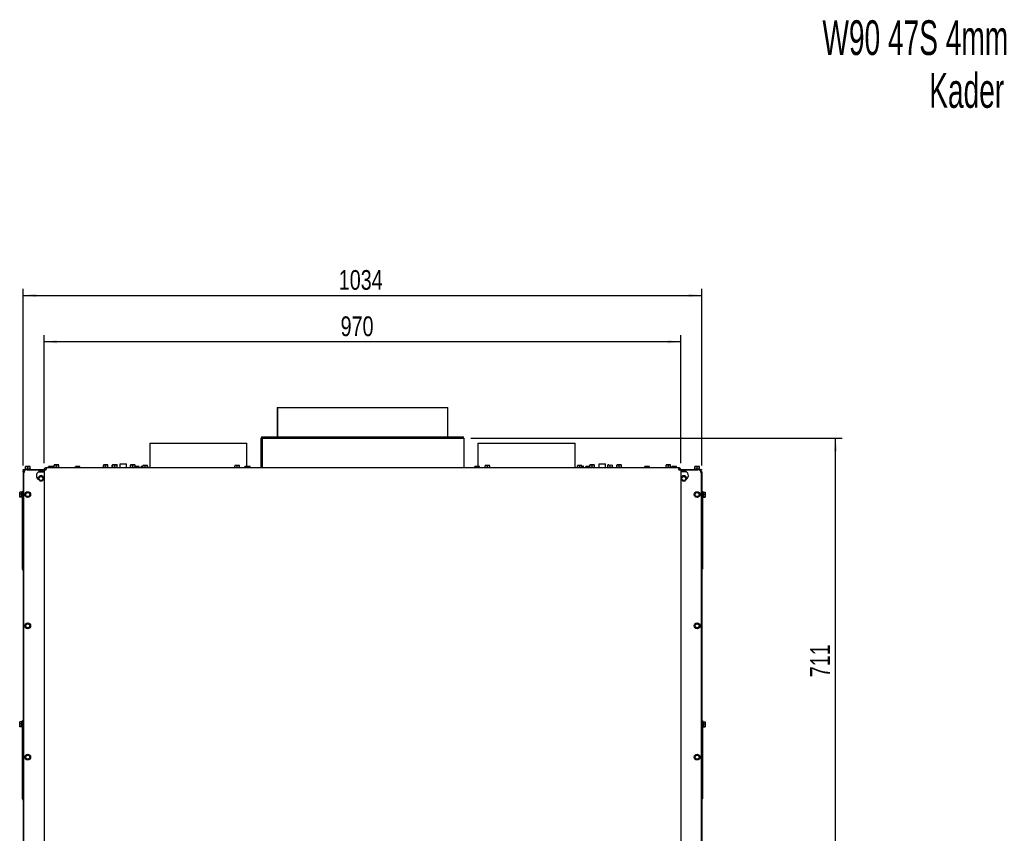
# Paper-space layout 'vooraanzicht' of a CAD drawing. Header units: millimetres. Extents: x 21 to 204, y 7 to 289.
# Tile 6 of 6: x 54 to 204, y 165 to 289. Entities that reach past the tile are written whole.
import ezdxf

# ---------------------------------------------------------------- set-up
doc = ezdxf.new("R2010")
doc.units = ezdxf.units.MM
doc.layers.add('MATEN', color=7, linetype='Continuous')
doc.styles.add('SLDTEXTSTYLE3', font='TXT', dxfattribs={"width": 0.605})
doc.styles.add('SLDTEXTSTYLE4', font='TXT', dxfattribs={"width": 0.75})
doc.dimstyles.new('SLDDIMSTYLE2', dxfattribs={"dimtxt": 3, "dimasz": 2, "dimexe": 0, "dimexo": 0.0625, "dimgap": 0.75, "dimtad": 1, "dimdec": 0, "dimlfac": 10, "dimrnd": 1e-09, "dimzin": 12, "dimdsep": 46, "dimtxsty": 'SLDTEXTSTYLE4', "dimsah": 1, "dimcen": 0.09, "dimadec": 0, "dimazin": 3, "dimtfac": 1, "dimtofl": 0, "dimtmove": 0, "dimatfit": 3, "dimfxl": 0, "dimfrac": 2, "dimtolj": 1, "dimtzin": 12, "dimarcsym": 0})

# ---------------------------------------------------------------- blocks, each defined once
blk = doc.blocks.new('SW_NOTE_3')
at = {"layer": 'MATEN', "color": 0, "attachment_point": 3, "style": 'SLDTEXTSTYLE3'}
for s, insert, char_height in [('W90 47S 4mm', (47.46, 6.82), 5.2917), ('Kader', (46.85, -1.23), 5.292)]:
    blk.add_mtext(s, dxfattribs=dict(at, insert=insert, char_height=char_height))
blk = doc.blocks.new('_D_22')
at = {"layer": 'MATEN'}
for p, q in [((54.41, 221.23), (54.41, 248.14)), ((157.81, 221.23), (157.81, 248.14)), ((54.41, 247.14), (157.81, 247.14))]:
    blk.add_line(p, q, dxfattribs=at)
for points in [[(54.41, 247.14), (56.41, 246.89), (56.41, 247.39)], [(157.81, 247.14), (155.81, 247.39), (155.81, 246.89)]]:
    blk.add_solid(points, dxfattribs=at)
at = {"layer": 'MATEN', "insert": (102.5, 251), "char_height": 3, "attachment_point": 1, "style": 'SLDTEXTSTYLE4'}
blk.add_mtext('1034', dxfattribs=at)
blk = doc.blocks.new('_D_23')
at = {"layer": 'MATEN'}
for p, q in [((122.61, 225.37), (179.21, 225.37)), ((178.21, 154.23), (178.21, 225.37)), ((157.41, 154.23), (179.21, 154.23))]:
    blk.add_line(p, q, dxfattribs=at)
for points in [[(178.21, 225.37), (177.96, 223.37), (178.46, 223.37)], [(178.21, 154.23), (178.46, 156.23), (177.96, 156.23)]]:
    blk.add_solid(points, dxfattribs=at)
at = {"layer": 'MATEN', "insert": (174.34, 188.95), "char_height": 3, "attachment_point": 1, "rotation": 90, "style": 'SLDTEXTSTYLE4'}
blk.add_mtext('711', dxfattribs=at)
blk = doc.blocks.new('_D_31')
at = {"layer": 'MATEN', "color": 7}
for p, q in [((57.61, 221.58), (57.61, 241.07)), ((154.61, 240.07), (57.61, 240.07)), ((154.61, 221.58), (154.61, 241.07))]:
    blk.add_line(p, q, dxfattribs=at)
for points in [[(57.61, 240.07), (59.61, 239.82), (59.61, 240.32)], [(154.61, 240.07), (152.61, 240.32), (152.61, 239.82)]]:
    blk.add_solid(points, dxfattribs=at)
at = {"layer": 'MATEN', "color": 7, "insert": (102.78, 243.94), "char_height": 3, "attachment_point": 1, "style": 'SLDTEXTSTYLE4'}
blk.add_mtext('970', dxfattribs=at)

psp = doc.layouts.new('vooraanzicht')

# ---------------------------------------------------------------- linework, layer by layer
at = {"color": 7, "linetype": 'Continuous', "lineweight": 25}
for p, q in [((93.11, 230.07), (93.11, 225.57)), ((93.11, 230.07), (93.16, 230.07)), ((93.16, 230.07), (93.16, 225.57)), ((93.16, 230.07), (119.11, 230.07)), ((93.16, 230.07), (93.16, 225.57)), ((93.16, 230.07), (93.16, 230.07)), ((119.11, 225.57), (119.11, 230.07)), ((90.61, 225.37), (90.61, 220.88)), ((90.61, 225.37), (90.84, 225.37)), ((90.71, 225.57), (90.71, 225.37)), ((90.71, 225.57), (121.51, 225.57)), ((90.84, 225.37), (90.84, 220.88)), ((90.84, 225.37), (90.84, 220.88)), ((90.84, 225.37), (121.61, 225.37)), ((90.84, 225.37), (90.84, 225.37)), ((121.51, 225.37), (121.51, 225.57)), ((121.61, 220.88), (121.61, 225.37)), ((73.71, 224.63), (73.71, 220.88)), ((73.71, 224.63), (88.51, 224.63)), ((88.51, 221.06), (88.51, 224.63)), ((123.71, 224.63), (123.71, 221.06)), ((123.71, 224.63), (138.51, 224.63)), ((138.51, 220.88), (138.51, 224.63)), ((54.43, 220.53), (54.43, 220.63)), ((54.43, 220.63), (54.93, 220.63)), ((54.67, 220.73), (54.67, 220.63)), ((54.67, 220.73), (55.55, 220.73)), ((54.76, 221.04), (54.93, 221.06)), ((54.93, 221.06), (54.76, 221.06)), ((54.76, 220.73), (54.76, 221.04)), ((54.93, 221.06), (55.11, 221.04)), ((55.28, 221.06), (54.93, 221.06)), ((54.93, 220.63), (57.61, 220.63)), ((55.01, 220.58), (57.51, 220.58)), ((55.11, 221.04), (55.28, 221.06)), ((55.11, 220.73), (55.11, 221.04)), ((55.28, 221.06), (55.46, 221.04)), ((55.46, 221.06), (55.28, 221.06)), ((55.46, 220.73), (55.46, 221.04)), ((55.55, 220.63), (55.55, 220.73)), ((57.51, 220.58), (57.61, 220.58)), ((57.61, 220.58), (57.61, 154.53)), ((57.61, 220.58), (57.91, 220.58)), ((57.82, 220.63), (57.91, 220.63)), ((57.91, 220.88), (57.91, 220.68)), ((57.98, 220.88), (57.91, 220.88)), ((154.23, 220.88), (57.98, 220.88)), ((58.26, 221.04), (58.43, 221.06)), ((58.43, 221.06), (58.26, 221.06)), ((58.26, 220.88), (58.26, 221.04)), ((58.43, 221.06), (58.61, 221.04)), ((58.78, 221.06), (58.43, 221.06)), ((58.61, 221.04), (58.78, 221.06)), ((58.61, 220.88), (58.61, 221.04)), ((58.78, 221.06), (58.96, 221.04)), ((58.96, 221.06), (58.78, 221.06)), ((58.96, 220.88), (58.96, 221.04)), ((59.04, 220.98), (59.04, 220.88)), ((59.04, 220.98), (59.92, 220.98)), ((59.13, 221.29), (59.31, 221.31)), ((59.31, 221.31), (59.13, 221.31)), ((59.13, 220.98), (59.13, 221.29)), ((59.31, 221.31), (59.48, 221.29)), ((59.66, 221.31), (59.31, 221.31)), ((59.48, 221.29), (59.66, 221.31)), ((59.48, 220.98), (59.48, 221.29)), ((59.66, 221.31), (59.83, 221.29)), ((59.83, 221.31), (59.66, 221.31)), ((59.83, 220.98), (59.83, 221.29)), ((59.92, 220.88), (59.92, 220.98)), ((62.37, 221.04), (62.54, 221.06)), ((62.54, 221.06), (62.37, 221.06)), ((62.37, 220.88), (62.37, 221.04)), ((62.54, 221.06), (62.72, 221.04)), ((62.89, 221.06), (62.54, 221.06)), ((62.72, 221.04), (62.89, 221.06)), ((62.72, 220.88), (62.72, 221.04)), ((62.89, 221.06), (63.07, 221.04)), ((63.07, 221.06), (62.89, 221.06)), ((63.07, 220.88), (63.07, 221.04)), ((66.54, 220.98), (66.54, 220.88)), ((66.54, 220.98), (67.42, 220.98)), ((66.63, 221.29), (66.81, 221.31)), ((66.81, 221.31), (66.63, 221.31)), ((66.63, 220.98), (66.63, 221.29)), ((66.81, 221.31), (66.98, 221.29)), ((67.16, 221.31), (66.81, 221.31)), ((66.98, 221.29), (67.16, 221.31)), ((66.98, 220.98), (66.98, 221.29)), ((67.16, 221.31), (67.33, 221.29)), ((67.33, 221.31), (67.16, 221.31)), ((67.33, 220.98), (67.33, 221.29)), ((67.42, 220.88), (67.42, 220.98)), ((67.92, 220.98), (67.92, 220.88)), ((67.92, 220.98), (68.8, 220.98)), ((67.96, 221.29), (68.01, 221.31)), ((67.96, 220.98), (67.96, 221.29)), ((68.01, 221.29), (68.18, 221.31)), ((68.18, 221.31), (68.01, 221.31)), ((68.01, 220.98), (68.01, 221.29)), ((68.18, 221.31), (68.36, 221.29)), ((68.53, 221.31), (68.18, 221.31)), ((68.36, 221.29), (68.53, 221.31)), ((68.36, 220.98), (68.36, 221.29)), ((68.53, 221.31), (68.71, 221.29)), ((68.71, 221.31), (68.53, 221.31)), ((68.75, 221.29), (68.71, 221.31)), ((68.71, 221.3), (68.75, 221.29)), ((68.71, 220.98), (68.71, 221.29)), ((68.75, 220.98), (68.75, 221.29)), ((68.8, 220.88), (68.8, 220.98)), ((69.16, 221.4), (69.16, 220.88)), ((69.21, 221.45), (70.04, 221.45)), ((70.04, 221.45), (70.11, 221.45)), ((70.16, 220.88), (70.16, 221.4)), ((70.67, 220.98), (70.67, 220.88)), ((70.67, 220.98), (71.55, 220.98)), ((70.76, 221.29), (70.93, 221.31)), ((70.93, 221.31), (70.76, 221.31)), ((70.76, 220.98), (70.76, 221.29)), ((70.93, 221.31), (71.11, 221.29)), ((71.28, 221.31), (70.93, 221.31)), ((71.11, 221.29), (71.28, 221.31)), ((71.11, 220.98), (71.11, 221.29)), ((71.28, 221.31), (71.46, 221.29)), ((71.46, 221.31), (71.28, 221.31)), ((71.46, 220.98), (71.46, 221.29)), ((71.46, 221.05), (71.54, 221.06)), ((71.54, 221.06), (71.46, 221.06)), ((71.54, 221.06), (71.72, 221.04)), ((71.89, 221.06), (71.54, 221.06)), ((71.55, 220.88), (71.55, 220.98)), ((71.72, 221.04), (71.89, 221.06)), ((71.72, 220.88), (71.72, 221.04)), ((71.89, 221.06), (72.07, 221.04)), ((72.07, 221.06), (71.89, 221.06)), ((72.07, 220.88), (72.07, 221.04)), ((72.41, 221.08), (72.41, 220.88)), ((72.46, 221.13), (72.64, 221.13)), ((72.64, 221.19), (72.82, 221.21)), ((72.82, 221.21), (72.64, 221.21)), ((72.64, 220.88), (72.64, 221.19)), ((72.82, 221.21), (72.99, 221.19)), ((73.17, 221.21), (72.82, 221.21)), ((72.99, 221.19), (73.17, 221.21)), ((72.99, 220.88), (72.99, 221.19)), ((73.17, 221.21), (73.34, 221.19)), ((73.34, 221.21), (73.17, 221.21)), ((73.34, 220.88), (73.34, 221.19)), ((73.34, 221.13), (73.36, 221.13)), ((73.41, 220.88), (73.41, 221.08)), ((86.69, 221.19), (86.87, 221.21)), ((86.87, 221.21), (86.69, 221.21)), ((86.69, 220.88), (86.69, 221.19)), ((86.87, 221.21), (87.04, 221.19)), ((87.22, 221.21), (86.87, 221.21)), ((87.04, 221.19), (87.22, 221.21)), ((87.04, 220.88), (87.04, 221.19)), ((87.22, 221.21), (87.39, 221.19)), ((87.39, 221.21), (87.22, 221.21)), ((87.39, 220.88), (87.39, 221.19)), ((88.21, 220.88), (88.21, 221.04)), ((88.26, 221.06), (88.23, 221.05)), ((88.28, 221.06), (88.26, 221.06)), ((88.28, 221.06), (88.35, 221.04)), ((88.55, 221.06), (88.28, 221.06)), ((88.35, 221.04), (88.55, 221.06)), ((88.35, 220.88), (88.35, 221.04)), ((88.55, 221.06), (88.75, 221.04)), ((88.88, 221.06), (88.55, 221.06)), ((88.75, 221.04), (88.88, 221.06)), ((88.75, 220.88), (88.75, 221.04)), ((88.88, 221.06), (89, 221.04)), ((88.96, 221.06), (88.88, 221.06)), ((88.98, 221.05), (88.96, 221.06)), ((89, 221.04), (88.98, 221.05)), ((89, 220.88), (89, 221.04)), ((123.26, 221.04), (123.43, 221.06)), ((123.43, 221.06), (123.26, 221.06)), ((123.26, 220.88), (123.26, 221.04)), ((123.43, 221.06), (123.61, 221.04)), ((123.78, 221.06), (123.43, 221.06)), ((123.61, 221.04), (123.78, 221.06)), ((123.61, 220.88), (123.61, 221.04)), ((123.78, 221.06), (123.96, 221.04)), ((123.96, 221.06), (123.78, 221.06)), ((123.96, 220.88), (123.96, 221.04)), ((124.82, 221.19), (124.99, 221.21)), ((124.99, 221.21), (124.82, 221.21)), ((124.82, 220.88), (124.82, 221.19)), ((124.99, 221.21), (125.17, 221.19)), ((125.34, 221.21), (124.99, 221.21)), ((125.17, 221.19), (125.34, 221.21)), ((125.17, 220.88), (125.17, 221.19)), ((125.34, 221.21), (125.52, 221.19)), ((125.52, 221.21), (125.34, 221.21)), ((125.52, 220.88), (125.52, 221.19)), ((138.81, 221.08), (138.81, 220.88)), ((138.86, 221.13), (138.87, 221.13)), ((138.87, 221.19), (139.04, 221.21)), ((139.04, 221.21), (138.87, 221.21)), ((138.87, 220.88), (138.87, 221.19)), ((139.04, 221.21), (139.22, 221.19)), ((139.39, 221.21), (139.04, 221.21)), ((139.22, 221.19), (139.39, 221.21)), ((139.22, 220.88), (139.22, 221.19)), ((139.39, 221.21), (139.57, 221.19)), ((139.57, 221.21), (139.39, 221.21)), ((139.57, 220.88), (139.57, 221.19)), ((139.57, 221.13), (139.76, 221.13)), ((139.81, 220.88), (139.81, 221.08)), ((140.14, 221.04), (140.32, 221.06)), ((140.32, 221.06), (140.14, 221.06)), ((140.14, 220.88), (140.14, 221.04)), ((140.32, 221.06), (140.49, 221.04)), ((140.67, 221.06), (140.32, 221.06)), ((140.49, 221.04), (140.67, 221.06)), ((140.49, 220.88), (140.49, 221.04)), ((140.67, 221.06), (140.76, 221.05)), ((140.76, 221.06), (140.67, 221.06)), ((140.67, 220.98), (140.67, 220.88)), ((140.67, 220.98), (141.55, 220.98)), ((140.76, 221.29), (140.93, 221.31)), ((140.93, 221.31), (140.76, 221.31)), ((140.76, 220.98), (140.76, 221.29)), ((140.93, 221.31), (141.11, 221.29)), ((141.28, 221.31), (140.93, 221.31)), ((141.11, 221.29), (141.28, 221.31)), ((141.11, 220.98), (141.11, 221.29)), ((141.28, 221.31), (141.46, 221.29)), ((141.46, 221.31), (141.28, 221.31)), ((141.46, 220.98), (141.46, 221.29)), ((141.55, 220.88), (141.55, 220.98)), ((142.15, 221.4), (142.15, 220.88)), ((142.2, 221.45), (142.81, 221.45)), ((142.81, 221.45), (143.1, 221.45)), ((143.15, 220.88), (143.15, 221.4)), ((143.42, 220.98), (143.42, 220.88)), ((143.42, 220.98), (143.42, 220.88)), ((143.42, 220.98), (144.3, 220.98)), ((143.51, 221.29), (143.68, 221.31)), ((143.68, 221.31), (143.51, 221.31)), ((143.51, 221.29), (143.68, 221.31)), ((143.51, 220.98), (143.51, 221.29)), ((143.68, 221.31), (143.86, 221.29)), ((143.68, 221.31), (143.86, 221.29)), ((143.86, 221.29), (144.03, 221.31)), ((143.86, 221.29), (144.03, 221.31)), ((143.86, 220.98), (143.86, 221.29)), ((144.03, 221.31), (144.21, 221.29)), ((144.03, 221.31), (144.21, 221.29)), ((144.21, 220.98), (144.21, 221.29)), ((144.3, 220.88), (144.3, 220.98)), ((144.3, 220.88), (144.3, 220.98)), ((144.79, 220.98), (144.79, 220.88)), ((144.79, 220.98), (145.67, 220.98)), ((144.88, 221.29), (145.06, 221.31)), ((145.06, 221.31), (144.88, 221.31)), ((144.88, 220.98), (144.88, 221.29)), ((145.06, 221.31), (145.23, 221.29)), ((145.41, 221.31), (145.06, 221.31)), ((145.23, 221.29), (145.41, 221.31)), ((145.23, 220.98), (145.23, 221.29)), ((145.41, 221.31), (145.58, 221.29)), ((145.58, 221.31), (145.41, 221.31)), ((145.58, 220.98), (145.58, 221.29)), ((145.67, 220.88), (145.67, 220.98)), ((149.14, 221.04), (149.32, 221.06)), ((149.32, 221.06), (149.14, 221.06)), ((149.14, 220.88), (149.14, 221.04)), ((149.32, 221.06), (149.49, 221.04)), ((149.67, 221.06), (149.32, 221.06)), ((149.49, 221.04), (149.67, 221.06)), ((149.49, 220.88), (149.49, 221.04)), ((149.67, 221.06), (149.84, 221.04)), ((149.84, 221.06), (149.67, 221.06)), ((149.84, 220.88), (149.84, 221.04)), ((152.29, 220.98), (152.29, 220.88)), ((152.29, 220.98), (153.17, 220.98)), ((152.38, 221.29), (152.56, 221.31)), ((152.56, 221.31), (152.38, 221.31)), ((152.38, 220.98), (152.38, 221.29)), ((152.56, 221.31), (152.73, 221.29)), ((152.91, 221.31), (152.56, 221.31)), ((152.73, 221.29), (152.91, 221.31)), ((152.73, 220.98), (152.73, 221.29)), ((152.91, 221.31), (153.08, 221.29)), ((153.08, 221.31), (152.91, 221.31)), ((153.08, 220.98), (153.08, 221.29)), ((153.17, 220.88), (153.17, 220.98)), ((153.26, 221.04), (153.43, 221.06)), ((153.43, 221.06), (153.26, 221.06)), ((153.26, 220.88), (153.26, 221.04)), ((153.43, 221.06), (153.61, 221.04)), ((153.78, 221.06), (153.43, 221.06)), ((153.61, 221.04), (153.78, 221.06)), ((153.61, 220.88), (153.61, 221.04)), ((153.78, 221.06), (153.96, 221.04)), ((153.96, 221.06), (153.78, 221.06)), ((153.96, 220.88), (153.96, 221.04)), ((154.31, 220.88), (154.23, 220.88)), ((154.3, 220.63), (154.39, 220.63)), ((154.31, 220.88), (154.31, 220.68)), ((154.31, 220.58), (154.61, 220.58)), ((154.6, 220.63), (157.28, 220.63)), ((154.61, 220.58), (154.61, 154.53)), ((154.61, 220.58), (154.71, 220.58)), ((154.71, 220.58), (157.21, 220.58)), ((156.67, 220.73), (156.67, 220.63)), ((156.67, 220.73), (157.55, 220.73)), ((156.76, 221.04), (156.93, 221.06)), ((156.93, 221.06), (156.76, 221.06)), ((156.76, 220.73), (156.76, 221.04)), ((156.93, 221.06), (157.11, 221.04)), ((157.28, 221.06), (156.93, 221.06)), ((157.11, 221.04), (157.28, 221.06)), ((157.11, 220.73), (157.11, 221.04)), ((157.28, 221.06), (157.46, 221.04)), ((157.46, 221.06), (157.28, 221.06)), ((157.28, 220.63), (157.78, 220.63)), ((157.46, 220.73), (157.46, 221.04)), ((157.55, 220.63), (157.55, 220.73)), ((157.78, 220.63), (157.78, 220.53)), ((54.41, 220.23), (54.41, 217.29)), ((54.79, 220.53), (54.43, 220.53)), ((54.51, 155.53), (54.51, 220.08)), ((54.61, 220.43), (54.61, 220.37)), ((54.61, 220.43), (54.65, 220.43)), ((56.7, 220.23), (57.56, 220.23)), ((56.83, 219.41), (56.73, 219.23)), ((56.73, 219.23), (56.83, 219.06)), ((56.93, 219.58), (56.83, 219.41)), ((57.33, 219.58), (57.13, 219.58)), ((57.43, 219.41), (57.33, 219.58)), ((57.53, 219.23), (57.43, 219.41)), ((57.43, 219.06), (57.53, 219.23)), ((57.44, 219.05), (57.51, 219.09)), ((155.51, 220.23), (154.64, 220.23)), ((154.64, 219.23), (154.65, 219.12)), ((154.78, 219.41), (154.68, 219.23)), ((154.68, 219.23), (154.78, 219.06)), ((154.71, 219.09), (154.77, 219.06)), ((154.88, 219.58), (154.78, 219.41)), ((155.08, 219.58), (154.88, 219.58)), ((155.38, 219.41), (155.28, 219.58)), ((155.48, 219.23), (155.38, 219.41)), ((155.38, 219.06), (155.48, 219.23)), ((157.78, 220.53), (157.42, 220.53)), ((157.61, 220.43), (157.56, 220.43)), ((157.61, 220.43), (157.61, 220.37)), ((157.71, 220.08), (157.71, 155.53)), ((157.81, 220.23), (157.81, 217.29)), ((56.83, 219.06), (56.93, 218.88)), ((57.13, 218.88), (57.33, 218.88)), ((57.33, 218.88), (57.43, 219.06)), ((154.78, 219.06), (154.88, 218.88)), ((154.88, 218.88), (155.08, 218.88)), ((155.28, 218.88), (155.38, 219.06)), ((53.88, 217), (53.89, 217.16)), ((53.89, 217.16), (53.88, 217.13)), ((53.88, 217), (53.88, 217.13)), ((53.89, 216.84), (53.88, 217)), ((53.88, 217), (53.88, 216.65)), ((53.88, 216.65), (53.89, 216.84)), ((53.88, 216.65), (53.88, 216.44)), ((53.88, 216.44), (53.89, 216.46)), ((53.89, 216.41), (53.88, 216.44)), ((54.21, 217.16), (53.89, 217.16)), ((54.21, 216.84), (53.89, 216.84)), ((54.21, 216.46), (53.89, 216.46)), ((54.21, 216.41), (53.89, 216.41)), ((54.31, 217.22), (54.21, 217.22)), ((54.21, 217.19), (54.21, 217.22)), ((54.21, 216.34), (54.21, 217.19)), ((54.21, 216.34), (54.31, 216.34)), ((54.31, 217.03), (54.31, 217.33)), ((54.31, 217.33), (54.41, 217.33)), ((54.31, 205.73), (54.31, 217.03)), ((54.41, 217.03), (54.41, 217.29)), ((54.41, 205.73), (54.41, 217.03)), ((54.8, 216.96), (54.7, 216.78)), ((54.7, 216.78), (54.8, 216.61)), ((54.9, 217.13), (54.8, 216.96)), ((54.8, 216.61), (54.9, 216.43)), ((55.11, 217.13), (54.9, 217.13)), ((54.9, 216.43), (55.11, 216.43)), ((55.41, 216.96), (55.31, 217.13)), ((55.31, 216.43), (55.41, 216.61)), ((55.51, 216.78), (55.41, 216.96)), ((55.41, 216.61), (55.51, 216.78)), ((156.8, 216.96), (156.7, 216.78)), ((156.7, 216.78), (156.8, 216.61)), ((156.9, 217.13), (156.8, 216.96)), ((156.8, 216.61), (156.9, 216.43)), ((157.11, 217.13), (156.9, 217.13)), ((156.9, 216.43), (157.11, 216.43)), ((157.41, 216.96), (157.31, 217.13)), ((157.31, 216.43), (157.41, 216.61)), ((157.51, 216.78), (157.41, 216.96)), ((157.41, 216.61), (157.51, 216.78)), ((157.91, 217.33), (157.81, 217.33)), ((157.81, 217.29), (157.81, 217.03)), ((157.81, 217.03), (157.81, 205.73)), ((157.91, 217.33), (157.91, 217.03)), ((158.01, 217.22), (157.91, 217.22)), ((157.91, 217.03), (157.91, 205.73)), ((157.91, 216.34), (158.01, 216.34)), ((158.01, 217.22), (158.01, 217.19)), ((158.01, 217.19), (158.01, 216.34)), ((158.01, 217.16), (158.32, 217.16)), ((158.01, 216.84), (158.32, 216.84)), ((158.01, 216.46), (158.32, 216.46)), ((158.01, 216.41), (158.32, 216.41)), ((158.32, 217.16), (158.33, 217)), ((158.33, 217.13), (158.32, 217.16)), ((158.33, 217), (158.32, 216.84)), ((158.32, 216.84), (158.33, 216.65)), ((158.32, 216.46), (158.33, 216.44)), ((158.33, 216.44), (158.32, 216.41)), ((158.33, 217), (158.33, 217.13)), ((158.33, 216.65), (158.33, 217)), ((158.33, 216.44), (158.33, 216.65)), ((54.31, 205.43), (54.31, 205.73)), ((54.41, 205.47), (54.41, 205.73)), ((157.81, 205.73), (157.81, 205.47)), ((157.91, 205.73), (157.91, 205.43)), ((54.31, 205.43), (54.41, 205.43)), ((54.41, 205.23), (54.36, 205.31)), ((54.41, 205.47), (54.41, 182.29)), ((157.81, 205.47), (157.81, 182.29)), ((157.91, 205.43), (157.81, 205.43)), ((157.85, 205.31), (157.81, 205.23)), ((54.8, 196.96), (54.7, 196.78)), ((54.7, 196.78), (54.8, 196.61)), ((54.9, 197.13), (54.8, 196.96)), ((54.8, 196.61), (54.9, 196.43)), ((55.11, 197.13), (54.9, 197.13)), ((55.41, 196.96), (55.31, 197.13)), ((55.31, 196.43), (55.41, 196.61)), ((55.51, 196.78), (55.41, 196.96)), ((55.41, 196.61), (55.51, 196.78)), ((156.8, 196.96), (156.7, 196.78)), ((156.7, 196.78), (156.8, 196.61)), ((156.9, 197.13), (156.8, 196.96)), ((156.8, 196.61), (156.9, 196.43)), ((157.11, 197.13), (156.9, 197.13)), ((157.41, 196.96), (157.31, 197.13)), ((157.31, 196.43), (157.41, 196.61)), ((157.51, 196.78), (157.41, 196.96)), ((157.41, 196.61), (157.51, 196.78)), ((54.9, 196.43), (55.11, 196.43)), ((156.9, 196.43), (157.11, 196.43)), ((53.88, 182), (53.89, 182.16)), ((53.89, 182.16), (53.88, 182.13)), ((53.88, 182), (53.88, 182.13)), ((53.89, 181.84), (53.88, 182)), ((53.88, 182), (53.88, 181.65)), ((53.88, 181.65), (53.89, 181.84)), ((53.88, 181.65), (53.88, 181.44)), ((54.21, 182.16), (53.89, 182.16)), ((54.21, 181.84), (53.89, 181.84)), ((54.31, 182.22), (54.21, 182.22)), ((54.21, 182.19), (54.21, 182.22)), ((54.21, 181.34), (54.21, 182.19)), ((54.31, 182.03), (54.31, 182.33)), ((54.31, 182.33), (54.41, 182.33)), ((54.31, 170.73), (54.31, 182.03)), ((54.41, 182.03), (54.41, 182.29)), ((54.41, 170.73), (54.41, 182.03)), ((157.91, 182.33), (157.81, 182.33)), ((157.81, 182.29), (157.81, 182.03)), ((157.81, 182.03), (157.81, 170.73)), ((157.91, 182.33), (157.91, 182.03)), ((158.01, 182.22), (157.91, 182.22)), ((157.91, 182.03), (157.91, 170.73)), ((158.01, 182.22), (158.01, 182.19)), ((158.01, 182.19), (158.01, 181.34)), ((158.01, 182.16), (158.32, 182.16)), ((158.01, 181.84), (158.32, 181.84)), ((158.32, 182.16), (158.33, 182)), ((158.33, 182.13), (158.32, 182.16)), ((158.33, 182), (158.32, 181.84)), ((158.32, 181.84), (158.33, 181.65)), ((158.33, 182), (158.33, 182.13)), ((158.33, 181.65), (158.33, 182)), ((158.33, 181.44), (158.33, 181.65)), ((53.88, 181.44), (53.89, 181.46)), ((53.89, 181.41), (53.88, 181.44)), ((54.21, 181.46), (53.89, 181.46)), ((54.21, 181.41), (53.89, 181.41)), ((54.21, 181.34), (54.31, 181.34)), ((157.91, 181.34), (158.01, 181.34)), ((158.01, 181.46), (158.32, 181.46)), ((158.01, 181.41), (158.32, 181.41)), ((158.32, 181.46), (158.33, 181.44)), ((158.33, 181.44), (158.32, 181.41)), ((54.9, 177.13), (54.8, 176.96)), ((55.11, 177.13), (54.9, 177.13)), ((55.41, 176.96), (55.31, 177.13)), ((156.9, 177.13), (156.8, 176.96)), ((157.11, 177.13), (156.9, 177.13)), ((157.41, 176.96), (157.31, 177.13)), ((54.8, 176.96), (54.7, 176.78)), ((54.7, 176.78), (54.8, 176.61)), ((54.8, 176.61), (54.9, 176.43)), ((54.9, 176.43), (55.11, 176.43)), ((55.31, 176.43), (55.41, 176.61)), ((55.51, 176.78), (55.41, 176.96)), ((55.41, 176.61), (55.51, 176.78)), ((156.8, 176.96), (156.7, 176.78)), ((156.7, 176.78), (156.8, 176.61)), ((156.8, 176.61), (156.9, 176.43)), ((156.9, 176.43), (157.11, 176.43)), ((157.31, 176.43), (157.41, 176.61)), ((157.51, 176.78), (157.41, 176.96)), ((157.41, 176.61), (157.51, 176.78)), ((54.31, 170.43), (54.31, 170.73)), ((54.31, 170.43), (54.41, 170.43)), ((54.41, 170.23), (54.36, 170.31)), ((54.41, 170.47), (54.41, 170.73)), ((54.41, 170.47), (54.41, 147.29)), ((157.81, 170.73), (157.81, 170.47)), ((157.81, 170.47), (157.81, 147.29)), ((157.91, 170.43), (157.81, 170.43)), ((157.85, 170.31), (157.81, 170.23)), ((157.91, 170.73), (157.91, 170.43))]:
    psp.add_line(p, q, dxfattribs=at)
for centre, radius in [((57.13, 219.23), 0.3), ((155.08, 219.23), 0.3), ((55.11, 216.78), 0.44), ((55.11, 216.78), 0.3), ((157.11, 216.78), 0.44), ((157.11, 216.78), 0.3), ((55.11, 196.78), 0.44), ((55.11, 196.78), 0.3), ((157.11, 196.78), 0.44), ((157.11, 196.78), 0.3), ((55.11, 176.78), 0.44), ((55.11, 176.78), 0.3), ((157.11, 176.78), 0.44), ((157.11, 176.78), 0.3)]:
    psp.add_circle(centre, radius, dxfattribs=at)
for centre, radius, start, end in [((55.01, 220.08), 0.5, 90, 180), ((69.21, 221.4), 0.05, 90, 180), ((70.11, 221.4), 0.05, 0, 90), ((72.46, 221.08), 0.05, 90, 180), ((73.36, 221.08), 0.05, 0, 90), ((138.86, 221.08), 0.05, 90, 180), ((139.76, 221.08), 0.05, 0, 90), ((142.2, 221.4), 0.05, 90, 180), ((143.1, 221.4), 0.05, 0, 90), ((157.21, 220.08), 0.5, 0, 90), ((57.13, 219.68), 0.7, 57.6076, 244.592), ((57.13, 219.23), 0.44, 345.8758, 193.7167), ((57.13, 219.23), 0.35, 150, 210), ((57.13, 219.23), 0.35, 90, 150), ((57.13, 219.23), 0.35, 30, 90), ((57.13, 219.23), 0.35, 330, 30), ((155.08, 219.23), 0.44, 346.2833, 180), ((155.08, 219.68), 0.7, 296.8764, 122.3924), ((155.08, 219.23), 0.35, 150, 210), ((155.08, 219.23), 0.35, 90, 150), ((155.08, 219.23), 0.35, 30, 90), ((155.08, 219.23), 0.35, 330, 30), ((57.13, 219.23), 0.35, 210, 270), ((57.13, 219.23), 0.35, 270, 330), ((155.08, 219.23), 0.35, 210, 270), ((155.08, 219.23), 0.35, 270, 330), ((55.11, 216.78), 0.35, 150, 210), ((55.11, 216.78), 0.35, 90, 150), ((55.11, 216.78), 0.35, 210, 270), ((55.11, 216.78), 0.35, 30, 90), ((55.11, 216.78), 0.35, 270, 330), ((55.11, 216.78), 0.35, 330, 30), ((157.11, 216.78), 0.35, 150, 210), ((157.11, 216.78), 0.35, 90, 150), ((157.11, 216.78), 0.35, 210, 270), ((157.11, 216.78), 0.35, 30, 90), ((157.11, 216.78), 0.35, 270, 330), ((157.11, 216.78), 0.35, 330, 30), ((54.71, 205.51), 0.4, 191.5932, 210), ((157.51, 205.51), 0.4, 330, 348.4068), ((55.11, 196.78), 0.35, 150, 210), ((55.11, 196.78), 0.35, 90, 150), ((55.11, 196.78), 0.35, 210, 270), ((55.11, 196.78), 0.35, 30, 90), ((55.11, 196.78), 0.35, 270, 330), ((55.11, 196.78), 0.35, 330, 30), ((157.11, 196.78), 0.35, 150, 210), ((157.11, 196.78), 0.35, 90, 150), ((157.11, 196.78), 0.35, 210, 270), ((157.11, 196.78), 0.35, 30, 90), ((157.11, 196.78), 0.35, 270, 330), ((157.11, 196.78), 0.35, 330, 30), ((55.11, 176.78), 0.35, 90, 150), ((55.11, 176.78), 0.35, 30, 90), ((157.11, 176.78), 0.35, 90, 150), ((157.11, 176.78), 0.35, 30, 90), ((55.11, 176.78), 0.35, 150, 210), ((55.11, 176.78), 0.35, 210, 270), ((55.11, 176.78), 0.35, 270, 330), ((55.11, 176.78), 0.35, 330, 30), ((157.11, 176.78), 0.35, 150, 210), ((157.11, 176.78), 0.35, 210, 270), ((157.11, 176.78), 0.35, 270, 330), ((157.11, 176.78), 0.35, 330, 30), ((54.71, 170.51), 0.4, 191.5932, 210), ((157.51, 170.51), 0.4, 330, 348.4068)]:
    psp.add_arc(centre, radius, start, end, dxfattribs=at)
for points in [[(57.91, 220.88), (57.87, 220.88), (57.79, 220.87), (57.69, 220.8), (57.62, 220.7), (57.61, 220.62), (57.61, 220.58)], [(57.91, 220.68), (57.89, 220.68), (57.87, 220.68), (57.83, 220.66), (57.81, 220.62), (57.81, 220.6), (57.81, 220.58)], [(57.91, 220.58), (57.91, 220.62), (57.92, 220.7), (57.94, 220.8), (57.96, 220.87), (57.97, 220.88), (57.98, 220.88)], [(154.23, 220.88), (154.24, 220.88), (154.25, 220.87), (154.27, 220.8), (154.29, 220.7), (154.3, 220.62), (154.31, 220.58)], [(154.61, 220.58), (154.6, 220.62), (154.59, 220.7), (154.52, 220.8), (154.42, 220.87), (154.34, 220.88), (154.31, 220.88)], [(154.41, 220.58), (154.4, 220.6), (154.4, 220.62), (154.38, 220.66), (154.34, 220.68), (154.32, 220.68), (154.31, 220.68)]]:
    psp.add_open_spline(points, degree=3, dxfattribs=at)
for points, knots in [([(88.21, 221.04), (88.21, 221.05), (88.24, 221.06), (88.26, 221.06), (88.28, 221.06)], [0, 0, 0, 0, 0.249165, 1, 1, 1, 1]), ([(54.41, 220.23), (54.41, 220.26), (54.41, 220.31), (54.45, 220.37), (54.51, 220.42), (54.57, 220.43), (54.6, 220.43), (54.61, 220.43)], [0, 0, 0, 0, 0.251908, 0.502511, 0.726189, 0.929006, 1, 1, 1, 1]), ([(54.61, 220.33), (54.59, 220.33), (54.56, 220.33), (54.52, 220.32), (54.48, 220.31), (54.45, 220.3), (54.41, 220.27), (54.41, 220.25), (54.41, 220.23)], [0, 0, 0, 0, 0.135532, 0.268697, 0.400241, 0.530939, 0.742671, 1, 1, 1, 1]), ([(57.13, 219.58), (57.08, 219.58), (57.01, 219.58), (56.94, 219.58), (56.93, 219.58)], [0, 0, 0, 0, 0.750835, 1, 1, 1, 1]), ([(57.61, 220.2), (57.6, 220.2), (57.6, 220.2), (57.6, 220.21), (57.59, 220.21), (57.57, 220.23), (57.56, 220.24), (57.53, 220.26), (57.51, 220.27), (57.51, 220.28)], [0, 0, 0, 0, 0.1149653, 0.2312255, 0.3502641, 0.4734643, 0.6606804, 0.804344, 1, 1, 1, 1]), ([(57.51, 219.09), (57.52, 219.1), (57.55, 219.12), (57.58, 219.15), (57.6, 219.16), (57.6, 219.17), (57.61, 219.17)], [0, 0, 0, 0, 0.312417, 0.58171, 0.809815, 1, 1, 1, 1]), ([(154.71, 220.28), (154.69, 220.27), (154.66, 220.25), (154.63, 220.22), (154.61, 220.21), (154.61, 220.2), (154.61, 220.2)], [0, 0, 0, 0, 0.3124173, 0.5817097, 0.8098151, 1, 1, 1, 1]), ([(154.61, 219.17), (154.61, 219.17), (154.61, 219.17), (154.61, 219.16), (154.62, 219.15), (154.64, 219.14), (154.65, 219.13), (154.68, 219.11), (154.7, 219.1), (154.71, 219.09)], [0, 0, 0, 0, 0.114965, 0.231225, 0.350264, 0.473464, 0.66068, 0.804344, 1, 1, 1, 1]), ([(155.28, 219.58), (155.27, 219.58), (155.2, 219.58), (155.13, 219.58), (155.08, 219.58)], [0, 0, 0, 0, 0.249165, 1, 1, 1, 1]), ([(157.81, 220.23), (157.8, 220.26), (157.8, 220.31), (157.76, 220.37), (157.7, 220.42), (157.64, 220.43), (157.61, 220.43), (157.61, 220.43)], [0, 0, 0, 0, 0.2519083, 0.5025107, 0.7261888, 0.9290061, 1, 1, 1, 1]), ([(157.63, 220.33), (157.64, 220.33), (157.66, 220.32), (157.69, 220.32), (157.73, 220.31), (157.76, 220.3), (157.8, 220.27), (157.8, 220.25), (157.81, 220.23)], [0, 0, 0, 0, 0.052283, 0.198272, 0.342483, 0.485768, 0.71789, 1, 1, 1, 1]), ([(56.93, 218.88), (56.94, 218.88), (57.01, 218.88), (57.08, 218.88), (57.13, 218.88)], [0, 0, 0, 0, 0.249165, 1, 1, 1, 1]), ([(155.08, 218.88), (155.13, 218.88), (155.2, 218.88), (155.27, 218.88), (155.28, 218.88)], [0, 0, 0, 0, 0.750835, 1, 1, 1, 1]), ([(53.89, 216.46), (53.89, 216.48), (53.88, 216.54), (53.88, 216.6), (53.88, 216.65)], [0, 0, 0, 0, 0.249165, 1, 1, 1, 1]), ([(55.31, 217.13), (55.29, 217.13), (55.22, 217.13), (55.16, 217.13), (55.11, 217.13)], [0, 0, 0, 0, 0.249165, 1, 1, 1, 1]), ([(55.11, 216.43), (55.16, 216.43), (55.22, 216.43), (55.29, 216.43), (55.31, 216.43)], [0, 0, 0, 0, 0.750835, 1, 1, 1, 1]), ([(157.31, 217.13), (157.29, 217.13), (157.22, 217.13), (157.16, 217.13), (157.11, 217.13)], [0, 0, 0, 0, 0.249165, 1, 1, 1, 1]), ([(157.11, 216.43), (157.16, 216.43), (157.22, 216.43), (157.29, 216.43), (157.31, 216.43)], [0, 0, 0, 0, 0.750835, 1, 1, 1, 1]), ([(158.33, 216.65), (158.33, 216.6), (158.33, 216.54), (158.32, 216.48), (158.32, 216.46)], [0, 0, 0, 0, 0.750835, 1, 1, 1, 1]), ([(55.31, 197.13), (55.29, 197.13), (55.22, 197.13), (55.16, 197.13), (55.11, 197.13)], [0, 0, 0, 0, 0.249165, 1, 1, 1, 1]), ([(157.31, 197.13), (157.29, 197.13), (157.22, 197.13), (157.16, 197.13), (157.11, 197.13)], [0, 0, 0, 0, 0.249165, 1, 1, 1, 1]), ([(55.11, 196.43), (55.16, 196.43), (55.22, 196.43), (55.29, 196.43), (55.31, 196.43)], [0, 0, 0, 0, 0.750835, 1, 1, 1, 1]), ([(157.11, 196.43), (157.16, 196.43), (157.22, 196.43), (157.29, 196.43), (157.31, 196.43)], [0, 0, 0, 0, 0.750835, 1, 1, 1, 1]), ([(53.89, 181.46), (53.89, 181.48), (53.88, 181.54), (53.88, 181.6), (53.88, 181.65)], [0, 0, 0, 0, 0.249165, 1, 1, 1, 1]), ([(158.33, 181.65), (158.33, 181.6), (158.33, 181.54), (158.32, 181.48), (158.32, 181.46)], [0, 0, 0, 0, 0.750835, 1, 1, 1, 1]), ([(55.31, 177.13), (55.29, 177.13), (55.22, 177.13), (55.16, 177.13), (55.11, 177.13)], [0, 0, 0, 0, 0.249165, 1, 1, 1, 1]), ([(157.31, 177.13), (157.29, 177.13), (157.22, 177.13), (157.16, 177.13), (157.11, 177.13)], [0, 0, 0, 0, 0.249165, 1, 1, 1, 1]), ([(55.11, 176.43), (55.16, 176.43), (55.22, 176.43), (55.29, 176.43), (55.31, 176.43)], [0, 0, 0, 0, 0.750835, 1, 1, 1, 1]), ([(157.11, 176.43), (157.16, 176.43), (157.22, 176.43), (157.29, 176.43), (157.31, 176.43)], [0, 0, 0, 0, 0.750835, 1, 1, 1, 1])]:
    psp.add_open_spline(points, degree=3, knots=knots, dxfattribs=at)

# ---------------------------------------------------------------- block references
at = {"layer": 'MATEN'}
psp.add_blockref('SW_NOTE_3', (157.06, 282.25), dxfattribs=at)

# ---------------------------------------------------------------- dimensions: what is measured, and where the dimension line sits
dim = psp.add_linear_dim(base=(157.81, 247.14), p1=(54.41, 220.23), p2=(157.81, 220.23), dimstyle='SLDDIMSTYLE2', dxfattribs=at)
dim.commit()
dim.dimension.update_dxf_attribs({"geometry": '_D_22', "text_midpoint": (106.92, 247.14), "dimtype": 160})
at = {"layer": 'MATEN', "color": 7}
dim = psp.add_linear_dim(base=(57.61, 240.07), p1=(154.61, 220.58), p2=(57.61, 220.58), dimstyle='SLDDIMSTYLE2', dxfattribs=at)
dim.commit()
dim.dimension.update_dxf_attribs({"geometry": '_D_31', "text_midpoint": (106.11, 240.07), "dimtype": 160})
at = {"layer": 'MATEN'}
dim = psp.add_linear_dim(base=(178.21, 225.37), p1=(156.41, 154.23), p2=(121.61, 225.37), angle=90, dimstyle='SLDDIMSTYLE2', dxfattribs=at)
dim.commit()
dim.dimension.update_dxf_attribs({"geometry": '_D_23', "text_midpoint": (178.21, 192.18), "dimtype": 160})

doc.saveas('drawing.dxf')
